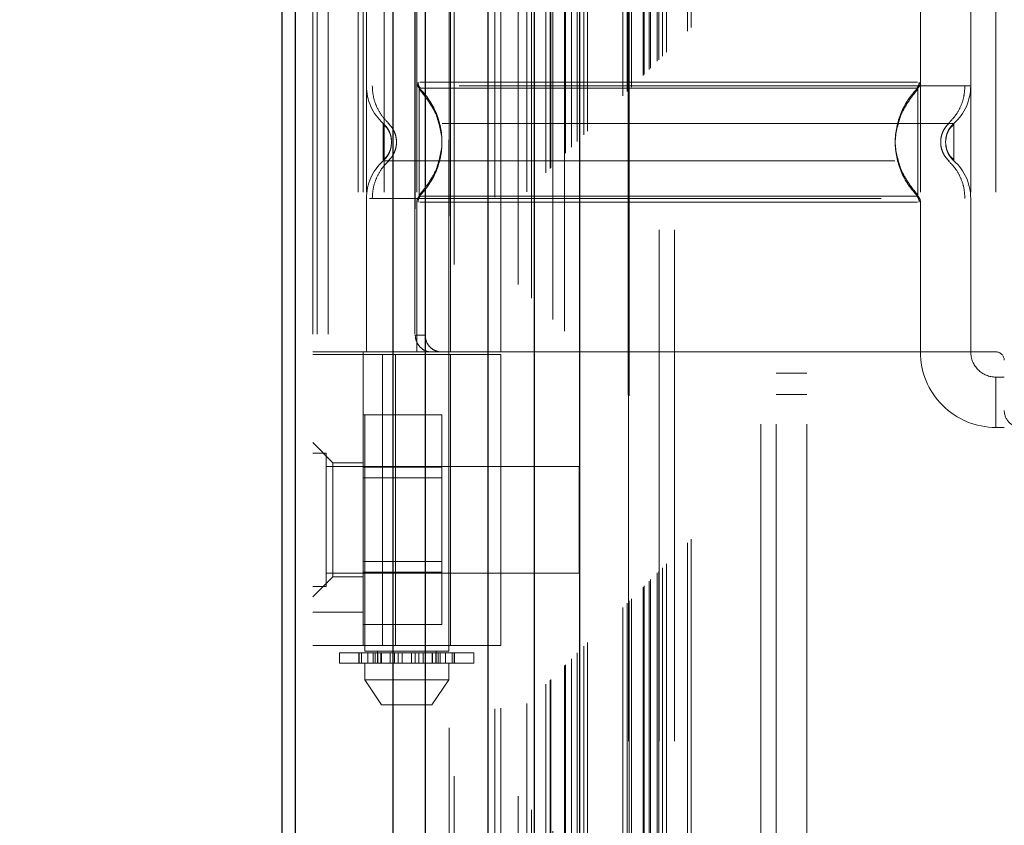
# Model space of a CAD drawing. Header units: inches. Extents: x 0.2 to 10.8, y 0.2 to 8.2.
# Tile 48 of 98: x 2.636 to 2.829, y 4.48 to 4.637. Entities that reach past the tile are written whole.
import ezdxf

# ---------------------------------------------------------------- set-up
doc = ezdxf.new("R2010")
doc.units = ezdxf.units.IN
doc.header["$MEASUREMENT"] = 0
doc.linetypes.add('HIDDEN', pattern=[0.07500000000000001, 0.05, -0.025])
doc.layers.add('DIMENSIONS', color=140, linetype='Continuous')
doc.layers.add('SLD-0', color=179, linetype='Continuous')
doc.styles.add('SLDTEXTSTYLE0', font='TXT', dxfattribs={"width": 0.7})
doc.dimstyles.new('SLDDIMSTYLE0', dxfattribs={"dimtxt": 0.0849609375, "dimasz": 0.13, "dimexe": 0, "dimexo": 0.0625, "dimgap": 0.021240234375, "dimtad": 0, "dimtih": 1, "dimtoh": 1, "dimlfac": 12, "dimrnd": 1e-09, "dimzin": 12, "dimdsep": 46, "dimtxsty": 'SLDTEXTSTYLE0', "dimsah": 1, "dimcen": 0.09, "dimadec": 0, "dimazin": 3, "dimtfac": 1, "dimtofl": 0, "dimtmove": 0, "dimatfit": 3, "dimfxl": 0, "dimfrac": 2, "dimtolj": 1, "dimtzin": 12, "dimarcsym": 0})

# ---------------------------------------------------------------- blocks, each defined once
blk = doc.blocks.new('_D_1')
at = {"layer": 'DIMENSIONS'}
for p, q in [((2.925384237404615, 4.889010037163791), (2.274023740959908, 4.889010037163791)), ((2.399023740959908, 4.889010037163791), (2.399023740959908, 4.329634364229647)), ((2.23744966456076, 4.175583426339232), (2.208919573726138, 4.175583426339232)), ((2.208919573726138, 4.175583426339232), (2.208919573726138, 4.040552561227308)), ((2.560597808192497, 4.175583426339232), (2.589127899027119, 4.175583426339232)), ((2.589127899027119, 4.175583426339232), (2.589127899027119, 4.040552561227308)), ((2.208919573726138, 4.040552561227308), (2.23744966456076, 4.040552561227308)), ((2.589127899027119, 4.040552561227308), (2.560597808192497, 4.040552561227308)), ((2.399023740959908, 3.39873236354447), (2.399023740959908, 4.021532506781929)), ((2.925384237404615, 3.39873236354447), (2.274023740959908, 3.39873236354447))]:
    blk.add_line(p, q, dxfattribs=at)
for points in [[(2.399023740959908, 4.889010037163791), (2.379023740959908, 4.759010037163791), (2.419023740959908, 4.759010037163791)], [(2.399023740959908, 3.39873236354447), (2.419023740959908, 3.528732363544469), (2.379023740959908, 3.528732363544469)]]:
    blk.add_solid(points, dxfattribs=at)
at = {"layer": 'DIMENSIONS', "char_height": 0.08333333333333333, "attachment_point": 1, "style": 'SLDTEXTSTYLE0'}
for s, insert in [('17.88', (2.2374496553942, 4.302025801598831)), ('454.2', (2.23744966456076, 4.147974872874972))]:
    blk.add_mtext(s, dxfattribs=dict(at, insert=insert))

msp = doc.modelspace()

# ---------------------------------------------------------------- linework, layer by layer
at = {"layer": 'SLD-0', "linetype": 'HIDDEN', "lineweight": 18}
for p, q in [((2.696668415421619, 3.175962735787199), (2.696668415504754, 5.57257996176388)), ((2.693668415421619, 3.175962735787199), (2.693668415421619, 5.121110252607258)), ((2.694547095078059, 3.175962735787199), (2.694547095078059, 5.120611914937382)), ((2.696668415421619, 3.175962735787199), (2.696668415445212, 5.119614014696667)), ((2.713623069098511, 3.175962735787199), (2.713623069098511, 5.111638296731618)), ((2.715744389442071, 3.175962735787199), (2.715744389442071, 5.111379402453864)), ((2.720366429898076, 5.099057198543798), (2.720366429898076, 3.188682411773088)), ((2.721290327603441, 3.189596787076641), (2.721290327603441, 5.098145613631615)), ((2.729293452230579, 3.202759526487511), (2.729293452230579, 5.084982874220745)), ((2.730426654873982, 3.202866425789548), (2.730426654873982, 5.084875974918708)), ((2.733793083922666, 5.0856752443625), (2.733793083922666, 3.202067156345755)), ((2.735495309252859, 3.20380176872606), (2.735495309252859, 5.083940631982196)), ((2.736400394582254, 5.083034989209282), (2.736400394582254, 3.204705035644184)), ((2.739245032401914, 3.207551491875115), (2.739245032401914, 5.08019090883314)), ((2.740058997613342, 3.208365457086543), (2.740058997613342, 5.079376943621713)), ((2.740208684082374, 3.208515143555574), (2.740208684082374, 5.079227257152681)), ((2.740615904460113, 5.078829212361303), (2.740615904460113, 3.208924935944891)), ((2.742877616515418, 5.076590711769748), (2.742877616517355, 3.211151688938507)), ((2.742908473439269, 3.211212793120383), (2.742908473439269, 5.076531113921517)), ((2.743042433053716, 3.211348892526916), (2.743042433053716, 5.076393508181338)), ((2.744236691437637, 3.212546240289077), (2.744236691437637, 5.075195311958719)), ((2.745361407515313, 3.213667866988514), (2.745361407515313, 5.074074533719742)), ((2.745832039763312, 5.073645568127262), (2.745832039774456, 3.21409683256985)), ((2.746663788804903, 3.214970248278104), (2.746663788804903, 5.072772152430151)), ((2.74739451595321, 3.215700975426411), (2.74739451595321, 5.072041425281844)), ((2.754278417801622, 3.222584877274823), (2.754278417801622, 5.065157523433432)), ((2.755111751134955, 3.223418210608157), (2.755111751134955, 5.064324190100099)), ((2.755324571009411, 5.064096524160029), (2.755324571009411, 3.223648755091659)), ((2.755528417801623, 5.063907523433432), (2.755528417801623, 3.223834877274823)), ((2.755528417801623, 3.223834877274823), (2.755528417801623, 5.063907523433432)), ((2.755945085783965, 3.224251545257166), (2.755945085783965, 5.063490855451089)), ((2.755992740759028, 3.224281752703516), (2.755992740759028, 5.063448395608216)), ((2.758236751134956, 3.226543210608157), (2.758236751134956, 5.061199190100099)), ((2.758236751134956, 3.226543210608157), (2.758236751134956, 5.061199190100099)), ((2.758477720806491, 3.226784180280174), (2.758477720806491, 5.060958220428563)), ((2.759406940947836, 3.227713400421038), (2.759406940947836, 5.060029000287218)), ((2.75969508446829, 3.22800154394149), (2.75969508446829, 5.059740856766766)), ((2.761317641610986, 3.229604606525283), (2.761317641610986, 5.05813625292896)), ((2.762024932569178, 3.23033139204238), (2.762024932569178, 5.057411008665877)), ((2.762797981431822, 3.231104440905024), (2.762797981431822, 5.056637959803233)), ((2.766888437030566, 3.235194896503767), (2.766888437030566, 5.052547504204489)), ((2.767616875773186, 3.235926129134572), (2.767616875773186, 5.051836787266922)), ((2.781251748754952, 3.258379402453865), (2.781251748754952, 5.029296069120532)), ((2.781251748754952, 3.258379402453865), (2.781251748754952, 5.029296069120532)), ((2.784251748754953, 3.258379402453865), (2.784251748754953, 5.029296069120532)), ((2.790251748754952, 3.258379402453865), (2.790251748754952, 5.029296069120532)), ((2.755384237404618, 3.296412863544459), (2.755384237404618, 4.991329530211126)), ((2.761384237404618, 3.296412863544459), (2.761384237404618, 4.991329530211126)), ((2.764384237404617, 3.296412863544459), (2.764384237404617, 4.991329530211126)), ((2.764384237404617, 3.296412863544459), (2.764384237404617, 4.991329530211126)), ((2.70383901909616, 4.760067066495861), (2.70383901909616, 4.514004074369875)), ((2.720243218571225, 4.514004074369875), (2.720243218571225, 4.760067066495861)), ((2.702576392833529, 4.703754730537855), (2.702576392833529, 4.57252113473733)), ((2.703510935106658, 4.703754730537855), (2.703510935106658, 4.57252113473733)), ((2.704167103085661, 4.703754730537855), (2.704167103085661, 4.57252113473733)), ((2.707646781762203, 4.703754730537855), (2.707646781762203, 4.57252113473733)), ((2.7140096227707, 4.703754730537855), (2.7140096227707, 4.57252113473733)), ((2.720571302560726, 4.57252113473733), (2.720571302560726, 4.703754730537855)), ((2.730413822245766, 4.57252113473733), (2.730413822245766, 4.703754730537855)), ((2.812434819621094, 4.703754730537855), (2.812434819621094, 4.57252113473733)), ((2.822277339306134, 4.703754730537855), (2.822277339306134, 4.57252113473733)), ((2.827198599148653, 4.703754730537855), (2.827198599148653, 4.57252113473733)), ((2.827198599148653, 4.703754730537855), (2.827198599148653, 4.57252113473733)), ((2.713716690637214, 4.700473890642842), (2.713716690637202, 4.575801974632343)), ((2.715650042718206, 4.700473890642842), (2.715650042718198, 4.575801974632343)), ((2.714500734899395, 4.624075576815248), (2.71534220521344, 4.622826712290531)), ((2.81194370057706, 4.624075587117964), (2.811100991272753, 4.622825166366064)), ((2.709088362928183, 4.613531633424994), (2.70900094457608, 4.614335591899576)), ((2.709000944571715, 4.612727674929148), (2.709088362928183, 4.613531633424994)), ((2.817443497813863, 4.614335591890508), (2.817356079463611, 4.613531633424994)), ((2.817356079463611, 4.613531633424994), (2.817443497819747, 4.61272767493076)), ((2.817446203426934, 4.614348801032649), (2.817357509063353, 4.613531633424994)), ((2.817357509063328, 4.613531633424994), (2.817446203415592, 4.612714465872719)), ((2.715342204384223, 4.604236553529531), (2.714500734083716, 4.602987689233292)), ((2.81110099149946, 4.60423810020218), (2.811943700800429, 4.602987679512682)), ((2.704167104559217, 4.602527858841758), (2.704167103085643, 4.57252113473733)), ((2.71400962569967, 4.601817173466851), (2.714009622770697, 4.57252113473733)), ((2.812434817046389, 4.601817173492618), (2.81243481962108, 4.57252113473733)), ((2.82227733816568, 4.602527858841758), (2.82227733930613, 4.57252113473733)), ((2.713716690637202, 4.575801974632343), (2.715650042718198, 4.575801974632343)), ((2.730413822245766, 4.57252113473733), (2.693668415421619, 4.57252113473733)), ((2.703510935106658, 4.57252113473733), (2.703510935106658, 4.572029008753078)), ((2.812434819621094, 4.57252113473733), (2.730413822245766, 4.57252113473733)), ((2.827198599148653, 4.57252113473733), (2.812434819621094, 4.57252113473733)), ((2.693668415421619, 4.572029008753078), (2.730413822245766, 4.572029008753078)), ((2.703510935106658, 4.5151064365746), (2.703510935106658, 4.572029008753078)), ((2.707285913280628, 4.5151064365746), (2.707285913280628, 4.572029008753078)), ((2.709833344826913, 4.572029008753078), (2.709833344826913, 4.5151064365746)), ((2.720571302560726, 4.5151064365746), (2.720571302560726, 4.572029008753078)), ((2.730413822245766, 4.5151064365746), (2.730413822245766, 4.572029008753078)), ((2.784251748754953, 4.568337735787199), (2.790251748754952, 4.568337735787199)), ((2.827198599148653, 4.567599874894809), (2.827198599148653, 4.557757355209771)), ((2.827198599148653, 4.567599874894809), (2.82883901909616, 4.567599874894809)), ((2.784251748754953, 4.564171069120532), (2.790251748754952, 4.564171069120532)), ((2.703510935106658, 4.560208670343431), (2.718927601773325, 4.560208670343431)), ((2.718927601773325, 4.549960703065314), (2.718927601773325, 4.560208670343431)), ((2.82883901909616, 4.557757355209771), (2.827198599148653, 4.557757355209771)), ((2.697605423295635, 4.550867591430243), (2.693668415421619, 4.554804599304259)), ((2.696272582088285, 4.552733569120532), (2.693668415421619, 4.552733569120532)), ((2.696272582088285, 4.526691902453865), (2.696272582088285, 4.552733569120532)), ((2.745751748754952, 4.550129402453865), (2.696272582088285, 4.550129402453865)), ((2.697605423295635, 4.550867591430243), (2.697605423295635, 4.539712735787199)), ((2.703510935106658, 4.550867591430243), (2.697605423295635, 4.550867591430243)), ((2.703510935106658, 4.549960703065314), (2.718927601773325, 4.549960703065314)), ((2.718927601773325, 4.529464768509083), (2.718927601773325, 4.549960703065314)), ((2.745751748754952, 4.529296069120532), (2.745751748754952, 4.550129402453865)), ((2.718927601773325, 4.547875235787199), (2.703510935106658, 4.547875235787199)), ((2.697605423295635, 4.539712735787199), (2.697605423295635, 4.528557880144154)), ((2.703510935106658, 4.531550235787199), (2.718927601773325, 4.531550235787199)), ((2.693668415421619, 4.524620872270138), (2.697605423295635, 4.528557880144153)), ((2.696272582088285, 4.529296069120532), (2.745751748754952, 4.529296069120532)), ((2.697605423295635, 4.528557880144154), (2.703510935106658, 4.528557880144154)), ((2.703510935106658, 4.529464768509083), (2.718927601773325, 4.529464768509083)), ((2.718927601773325, 4.519216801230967), (2.718927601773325, 4.529464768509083)), ((2.693668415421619, 4.526691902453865), (2.696272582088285, 4.526691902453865)), ((2.703510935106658, 4.521668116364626), (2.693668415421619, 4.521668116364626)), ((2.703510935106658, 4.519216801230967), (2.718927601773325, 4.519216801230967)), ((2.730413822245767, 4.5151064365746), (2.693668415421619, 4.5151064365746)), ((2.69891775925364, 4.513675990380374), (2.704464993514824, 4.513675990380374)), ((2.69891775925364, 4.513675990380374), (2.69891775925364, 4.511707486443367)), ((2.702704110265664, 4.513675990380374), (2.702704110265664, 4.511707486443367)), ((2.702740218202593, 4.511707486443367), (2.702740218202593, 4.513675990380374)), ((2.703190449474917, 4.513675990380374), (2.703190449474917, 4.511707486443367)), ((2.720243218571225, 4.514004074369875), (2.70383901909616, 4.514004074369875)), ((2.704464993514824, 4.513675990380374), (2.704464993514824, 4.511707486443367)), ((2.704464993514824, 4.513675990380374), (2.70548436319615, 4.513675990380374)), ((2.70548436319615, 4.511707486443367), (2.70548436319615, 4.513675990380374)), ((2.70548436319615, 4.513675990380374), (2.707064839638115, 4.513675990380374)), ((2.705894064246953, 4.511707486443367), (2.705894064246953, 4.513675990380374)), ((2.70629964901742, 4.514004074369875), (2.70629964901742, 4.511707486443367)), ((2.70629964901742, 4.513675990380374), (2.70629964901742, 4.511707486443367)), ((2.706372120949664, 4.513675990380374), (2.706372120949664, 4.511707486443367)), ((2.706380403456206, 4.511707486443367), (2.706380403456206, 4.513675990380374)), ((2.707000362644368, 4.511707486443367), (2.707000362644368, 4.513675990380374)), ((2.707064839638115, 4.513675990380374), (2.707064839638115, 4.511707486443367)), ((2.707064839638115, 4.513675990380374), (2.707080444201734, 4.513675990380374)), ((2.707064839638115, 4.513675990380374), (2.708821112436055, 4.513675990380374)), ((2.707080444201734, 4.511707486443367), (2.707080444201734, 4.513675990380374)), ((2.708821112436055, 4.513675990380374), (2.708821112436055, 4.511707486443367)), ((2.708821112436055, 4.513675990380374), (2.709669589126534, 4.513675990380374)), ((2.709669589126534, 4.511707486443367), (2.709669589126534, 4.513675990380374)), ((2.709669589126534, 4.513675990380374), (2.710394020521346, 4.513675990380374)), ((2.710394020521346, 4.513675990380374), (2.710394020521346, 4.511707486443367)), ((2.710394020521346, 4.513675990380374), (2.711131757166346, 4.513675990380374)), ((2.711131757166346, 4.511707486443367), (2.711131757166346, 4.513675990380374)), ((2.711131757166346, 4.513675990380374), (2.71295048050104, 4.513675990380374)), ((2.71295048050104, 4.513675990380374), (2.71295048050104, 4.511707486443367)), ((2.71295048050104, 4.513675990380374), (2.713688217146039, 4.513675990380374)), ((2.713688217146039, 4.511707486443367), (2.713688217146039, 4.513675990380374)), ((2.713688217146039, 4.513675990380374), (2.714412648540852, 4.513675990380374)), ((2.714412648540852, 4.513675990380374), (2.714412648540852, 4.511707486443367)), ((2.714412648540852, 4.513675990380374), (2.71526112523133, 4.513675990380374)), ((2.71526112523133, 4.511707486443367), (2.71526112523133, 4.513675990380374)), ((2.71526112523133, 4.513675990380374), (2.717001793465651, 4.513675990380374)), ((2.717001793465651, 4.513675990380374), (2.71701739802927, 4.513675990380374)), ((2.717001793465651, 4.513675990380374), (2.717001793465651, 4.511707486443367)), ((2.71701739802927, 4.511707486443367), (2.71701739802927, 4.513675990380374)), ((2.71701739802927, 4.513675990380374), (2.718597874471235, 4.513675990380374)), ((2.717081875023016, 4.513675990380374), (2.717081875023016, 4.511707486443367)), ((2.71770183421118, 4.513675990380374), (2.71770183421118, 4.511707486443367)), ((2.717710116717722, 4.511707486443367), (2.717710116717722, 4.513675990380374)), ((2.717782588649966, 4.511707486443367), (2.717782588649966, 4.514004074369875)), ((2.717782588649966, 4.511707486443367), (2.717782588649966, 4.513675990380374)), ((2.718188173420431, 4.513675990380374), (2.718188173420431, 4.511707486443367)), ((2.718597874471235, 4.513675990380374), (2.718597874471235, 4.511707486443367)), ((2.718597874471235, 4.513675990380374), (2.71961724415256, 4.513675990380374)), ((2.71961724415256, 4.511707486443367), (2.71961724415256, 4.513675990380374)), ((2.71961724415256, 4.513675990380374), (2.725164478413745, 4.513675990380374)), ((2.720891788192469, 4.511707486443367), (2.720891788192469, 4.513675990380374)), ((2.721342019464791, 4.513675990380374), (2.721342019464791, 4.511707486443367)), ((2.72137812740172, 4.511707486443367), (2.72137812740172, 4.513675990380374)), ((2.725164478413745, 4.511707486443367), (2.725164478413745, 4.513675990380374)), ((2.704464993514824, 4.511707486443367), (2.69891775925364, 4.511707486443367)), ((2.70383901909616, 4.511707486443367), (2.70383901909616, 4.508426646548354)), ((2.70548436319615, 4.511707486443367), (2.704464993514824, 4.511707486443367)), ((2.706444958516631, 4.511707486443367), (2.70548436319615, 4.511707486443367)), ((2.706380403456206, 4.511707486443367), (2.717637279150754, 4.511707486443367)), ((2.718597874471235, 4.511707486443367), (2.717637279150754, 4.511707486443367)), ((2.71961724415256, 4.511707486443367), (2.718597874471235, 4.511707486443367)), ((2.725164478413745, 4.511707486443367), (2.71961724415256, 4.511707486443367)), ((2.720243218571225, 4.508426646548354), (2.720243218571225, 4.511707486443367)), ((2.70383901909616, 4.508426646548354), (2.720243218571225, 4.508426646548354)), ((2.703839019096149, 4.508426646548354), (2.707119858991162, 4.503505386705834)), ((2.716962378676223, 4.503505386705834), (2.720243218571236, 4.508426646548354)), ((2.707119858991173, 4.503505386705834), (2.716962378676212, 4.503505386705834))]:
    msp.add_line(p, q, dxfattribs=at)
at = {"layer": 'SLD-0', "linetype": 'Continuous', "lineweight": 25}
for p, q in [((2.687668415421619, 3.175962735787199), (2.687668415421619, 5.121792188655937)), ((2.69030445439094, 3.175962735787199), (2.69030445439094, 5.120611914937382)), ((2.709380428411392, 3.175962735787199), (2.709380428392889, 5.111638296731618)), ((2.715744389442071, 3.175962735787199), (2.715744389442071, 5.111379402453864)), ((2.727884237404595, 5.0856752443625), (2.727884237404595, 3.202067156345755)), ((2.736968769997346, 5.076590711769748), (2.736968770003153, 3.211151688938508)), ((2.745832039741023, 5.073645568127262), (2.745832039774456, 3.214096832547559))]:
    msp.add_line(p, q, dxfattribs=at)
at = {"layer": 'SLD-0', "linetype": 'HIDDEN', "lineweight": 18}
for centre, radius, start, end in [((2.7140096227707, 4.624535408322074), 0.009842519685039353, 180.0000000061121, 228.2366022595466), ((2.715650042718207, 4.625246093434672), 0.001640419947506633, 180.0000000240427, 225.5237275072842), ((2.810794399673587, 4.625246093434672), 0.001640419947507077, 314.4762724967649, 359.9999999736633), ((2.812434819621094, 4.624535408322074), 0.009842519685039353, 311.7633977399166, 0), ((2.7140096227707, 4.602527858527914), 0.009842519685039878, 131.7633977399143, 180), ((2.812434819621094, 4.602527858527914), 0.009842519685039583, 0, 48.23660226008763), ((2.715650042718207, 4.601817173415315), 0.001640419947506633, 134.4762724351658, 180), ((2.810794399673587, 4.601817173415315), 0.001640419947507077, 2.751638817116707e-08, 45.52372749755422), ((2.827198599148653, 4.57252113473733), 0.01476377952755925, 180, 270.0000000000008), ((2.827198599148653, 4.57252113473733), 0.004921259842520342, 180, 270.0000000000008), ((2.827198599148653, 4.570880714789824), 0.001640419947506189, 0, 90), ((2.832119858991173, 4.561038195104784), 0.003280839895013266, 180, 270.0000000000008)]:
    msp.add_arc(centre, radius, start, end, dxfattribs=at)
for points, knots in [([(2.761041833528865, 3.229353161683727), (2.76103446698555, 3.231493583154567), (2.761013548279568, 3.237571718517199), (2.760996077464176, 3.248606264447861), (2.76098484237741, 3.263351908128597), (2.760984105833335, 3.280493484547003), (2.76098907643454, 3.305008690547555), (2.760993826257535, 3.335444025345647), (2.760989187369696, 3.380819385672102), (2.760991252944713, 3.43513297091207), (2.76099004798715, 3.553656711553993), (2.760991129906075, 3.786584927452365), (2.760990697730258, 4.174450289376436), (2.760990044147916, 4.515703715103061), (2.760991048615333, 4.750655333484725), (2.760989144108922, 4.838647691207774), (2.760994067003, 4.90478044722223), (2.76099052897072, 4.949195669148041), (2.760985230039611, 4.971638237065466), (2.760984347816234, 4.992882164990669), (2.760995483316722, 5.01162450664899), (2.761021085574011, 5.027231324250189), (2.76105633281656, 5.039790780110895), (2.761094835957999, 5.049728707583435), (2.761124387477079, 5.055607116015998), (2.761136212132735, 5.058220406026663), (2.76113656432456, 5.058298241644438)], [0, 0, 0, 0, 0.003510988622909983, 0.009970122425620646, 0.01809984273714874, 0.02769812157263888, 0.03808723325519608, 0.05831184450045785, 0.0776208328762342, 0.112515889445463, 0.1474017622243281, 0.2720338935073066, 0.4945852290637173, 0.7836126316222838, 0.8317877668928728, 0.8799735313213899, 0.9279454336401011, 0.9402645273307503, 0.952827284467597, 0.9647577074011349, 0.9751106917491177, 0.9835701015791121, 0.990357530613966, 0.9957119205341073, 0.9998722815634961, 1, 1, 1, 1]), ([(2.822277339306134, 4.62453540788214), (2.82205755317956, 4.62453540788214), (2.821617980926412, 4.62453540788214), (2.818106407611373, 4.62453540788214), (2.812648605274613, 4.62453540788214), (2.805247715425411, 4.624535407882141), (2.796243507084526, 4.62453540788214), (2.785967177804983, 4.62453540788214), (2.77481760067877, 4.62453540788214), (2.763222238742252, 4.62453540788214), (2.751626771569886, 4.62453540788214), (2.740477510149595, 4.624535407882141), (2.730200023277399, 4.62453540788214), (2.72120012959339, 4.624535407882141), (2.713783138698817, 4.62453540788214), (2.708385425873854, 4.62453540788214), (2.705279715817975, 4.624535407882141), (2.704875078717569, 4.62453540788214), (2.704741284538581, 4.62453540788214)], [0, 0, 0, 0, 0.06454114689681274, 0.1290822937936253, 0.1936234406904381, 0.2581645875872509, 0.3227057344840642, 0.3872468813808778, 0.4517880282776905, 0.5163291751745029, 0.5808703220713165, 0.6454114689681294, 0.7099526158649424, 0.7744937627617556, 0.8390349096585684, 0.903576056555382, 0.9681172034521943, 1, 1, 1, 1]), ([(2.705307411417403, 4.624535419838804), (2.705348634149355, 4.623848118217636), (2.705431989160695, 4.622458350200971), (2.70610079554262, 4.620463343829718), (2.707123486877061, 4.618631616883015), (2.708088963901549, 4.617648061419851), (2.708566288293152, 4.617161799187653)], [0, 0, 0, 0, 0.2473384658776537, 0.500134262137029, 0.7528702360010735, 1, 1, 1, 1]), ([(2.714247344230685, 4.625253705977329), (2.714252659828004, 4.625144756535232), (2.714263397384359, 4.624924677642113), (2.714366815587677, 4.624608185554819), (2.714519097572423, 4.624312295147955), (2.714667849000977, 4.624150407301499), (2.71474148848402, 4.624070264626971)], [0, 0, 0, 0, 0.2475219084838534, 0.4999965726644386, 0.752473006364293, 1, 1, 1, 1]), ([(2.811860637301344, 4.625246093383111), (2.811767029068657, 4.625246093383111), (2.811435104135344, 4.625246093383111), (2.808907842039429, 4.625246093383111), (2.804424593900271, 4.625246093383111), (2.798239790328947, 4.625246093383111), (2.790740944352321, 4.625246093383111), (2.782176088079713, 4.625246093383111), (2.772885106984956, 4.625246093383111), (2.763222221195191, 4.625246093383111), (2.753559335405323, 4.625246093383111), (2.744268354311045, 4.625246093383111), (2.735703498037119, 4.625246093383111), (2.728204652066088, 4.625246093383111), (2.722019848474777, 4.625246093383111), (2.71753660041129, 4.625246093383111), (2.715009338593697, 4.625246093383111), (2.714677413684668, 4.625246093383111), (2.714583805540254, 4.625246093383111)], [0, 0, 0, 0, 0.02656569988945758, 0.09419917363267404, 0.1618326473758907, 0.2294661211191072, 0.2970995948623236, 0.3647330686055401, 0.4323665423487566, 0.5000000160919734, 0.5676334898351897, 0.6352669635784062, 0.7029004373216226, 0.770533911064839, 0.8381673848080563, 0.9058008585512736, 0.9734343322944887, 1, 1, 1, 1]), ([(2.811703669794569, 4.624070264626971), (2.811777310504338, 4.624150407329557), (2.811926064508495, 4.624312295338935), (2.812078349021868, 4.624608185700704), (2.812181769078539, 4.62492467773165), (2.812192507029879, 4.625144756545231), (2.812197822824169, 4.625253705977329)], [0, 0, 0, 0, 0.2475266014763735, 0.500002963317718, 0.7524777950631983, 1, 1, 1, 1]), ([(2.817878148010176, 4.617161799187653), (2.818355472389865, 4.617648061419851), (2.819320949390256, 4.618631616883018), (2.820343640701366, 4.620463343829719), (2.821012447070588, 4.622458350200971), (2.821095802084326, 4.623848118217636), (2.821137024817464, 4.624535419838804)], [0, 0, 0, 0, 0.2471297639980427, 0.4998657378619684, 0.7526615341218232, 0.9999999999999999, 0.9999999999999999, 0.9999999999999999, 0.9999999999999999]), ([(2.714500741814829, 4.624075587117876), (2.714500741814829, 4.624103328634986), (2.714500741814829, 4.622353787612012), (2.714500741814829, 4.617671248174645), (2.714500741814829, 4.613531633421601), (2.714500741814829, 4.609392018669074), (2.714500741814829, 4.604709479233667), (2.714500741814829, 4.602959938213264), (2.714500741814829, 4.602987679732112)], [6.283185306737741, 6.283185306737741, 6.283185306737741, 6.283185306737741, 7.068583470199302, 7.461282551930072, 7.853981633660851, 8.24668071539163, 8.63937979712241, 9.42477796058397, 9.42477796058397, 9.42477796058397, 9.42477796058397]), ([(2.718853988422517, 4.615007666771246), (2.718624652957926, 4.616213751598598), (2.718238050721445, 4.61824690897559), (2.716860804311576, 4.620686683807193), (2.715647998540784, 4.62250609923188), (2.71490068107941, 4.623395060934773), (2.714500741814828, 4.623870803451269)], [0, 0, 0, 0, 0.3903267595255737, 0.657993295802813, 0.8169694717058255, 1, 1, 1, 1]), ([(2.811624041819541, 4.624075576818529), (2.811593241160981, 4.624075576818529), (2.811427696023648, 4.624075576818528), (2.81005219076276, 4.624075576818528), (2.807127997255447, 4.624075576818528), (2.802261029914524, 4.624075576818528), (2.79529897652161, 4.624075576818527), (2.786165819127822, 4.624075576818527), (2.775219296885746, 4.624075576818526), (2.763222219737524, 4.624075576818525), (2.751225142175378, 4.624075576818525), (2.740278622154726, 4.624075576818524), (2.731145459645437, 4.624075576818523), (2.724183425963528, 4.624075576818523), (2.719316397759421, 4.624075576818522), (2.716392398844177, 4.624075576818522), (2.715017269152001, 4.624075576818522), (2.714851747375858, 4.624075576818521), (2.71482111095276, 4.624075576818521)], [0, 0, 0, 0, 0.01170879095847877, 0.06293155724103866, 0.1206490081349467, 0.1851790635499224, 0.2564308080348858, 0.3337141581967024, 0.4156154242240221, 0.5000373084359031, 0.5844591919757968, 0.6663604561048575, 0.7436438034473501, 0.8148955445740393, 0.8794255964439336, 0.9371430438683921, 0.9883658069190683, 1, 1, 1, 1]), ([(2.811943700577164, 4.623870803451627), (2.811543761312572, 4.62339506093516), (2.810796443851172, 4.622506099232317), (2.809583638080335, 4.620686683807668), (2.808206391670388, 4.618246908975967), (2.807819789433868, 4.616213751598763), (2.807590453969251, 4.615007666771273)], [0, 0, 0, 0, 0.1830305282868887, 0.3420067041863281, 0.6096732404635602, 1, 1, 1, 1]), ([(2.811943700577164, 4.602987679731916), (2.811943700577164, 4.602959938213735), (2.811943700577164, 4.604709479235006), (2.811943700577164, 4.609392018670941), (2.811943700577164, 4.61353163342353), (2.811943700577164, 4.617671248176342), (2.811943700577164, 4.622353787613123), (2.811943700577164, 4.624103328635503), (2.811943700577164, 4.624075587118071)], [3.14159265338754, 3.14159265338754, 3.14159265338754, 3.14159265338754, 3.92699081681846, 4.31968989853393, 4.71238898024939, 5.10508806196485, 5.49778714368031, 6.28318530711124, 6.28318530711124, 6.28318530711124, 6.28318530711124]), ([(2.717877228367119, 4.618666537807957), (2.718401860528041, 4.616954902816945), (2.719451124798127, 4.613531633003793), (2.718401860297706, 4.610108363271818), (2.717877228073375, 4.608396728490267)], [0, 0, 0, 0, 0.500000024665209, 1, 1, 1, 1]), ([(2.808566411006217, 4.618665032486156), (2.808042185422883, 4.616953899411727), (2.806993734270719, 4.613531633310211), (2.808042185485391, 4.610109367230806), (2.808566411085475, 4.608398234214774)], [0, 0, 0, 0, 0.500000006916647, 1, 1, 1, 1]), ([(2.818991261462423, 4.617192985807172), (2.819000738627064, 4.617192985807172), (2.815722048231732, 4.617192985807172), (2.80304510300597, 4.617192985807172), (2.785382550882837, 4.617192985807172), (2.763222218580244, 4.617192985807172), (2.741061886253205, 4.617192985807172), (2.723399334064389, 4.617192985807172), (2.710722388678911, 4.617192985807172), (2.707443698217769, 4.617192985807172), (2.707453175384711, 4.617192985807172)], [4.71241410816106, 4.71241410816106, 4.71241410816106, 4.71241410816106, 5.15721612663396, 5.48839215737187, 5.88580339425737, 6.28321463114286, 6.68062586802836, 7.07803710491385, 7.40921313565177, 7.854015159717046, 7.854015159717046, 7.854015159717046, 7.854015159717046]), ([(2.707453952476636, 4.61719385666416), (2.707453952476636, 4.617193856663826), (2.707453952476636, 4.617098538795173), (2.707453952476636, 4.616731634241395), (2.707453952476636, 4.616460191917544), (2.707453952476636, 4.61578224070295), (2.707453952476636, 4.615375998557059), (2.707453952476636, 4.614490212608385), (2.707453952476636, 4.614011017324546), (2.707453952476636, 4.613052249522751), (2.707453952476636, 4.612573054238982), (2.707453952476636, 4.611687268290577), (2.707453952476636, 4.611281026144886), (2.707453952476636, 4.610603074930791), (2.707453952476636, 4.610331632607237), (2.707453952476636, 4.609964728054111), (2.707453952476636, 4.60986941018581), (2.707453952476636, 4.609869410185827)], [0, 0, 0, 0, 0.125, 0.125, 0.25, 0.25, 0.375, 0.375, 0.5, 0.5, 0.625, 0.625, 0.75, 0.75, 0.875, 0.875, 1, 1, 1, 1]), ([(2.708766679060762, 4.615195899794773), (2.708732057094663, 4.615309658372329), (2.708597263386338, 4.615752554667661), (2.708170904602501, 4.616454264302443), (2.70769276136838, 4.616947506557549), (2.707453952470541, 4.617193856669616)], [0, 0, 0, 0, 0.1474872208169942, 0.5742120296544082, 1, 1, 1, 1]), ([(2.709060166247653, 4.614046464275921), (2.709011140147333, 4.614344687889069), (2.708912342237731, 4.614945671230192), (2.708561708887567, 4.615751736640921), (2.708086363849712, 4.616445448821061), (2.707666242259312, 4.616752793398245), (2.707453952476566, 4.616908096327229)], [0, 0, 0, 0, 0.2435770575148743, 0.4908590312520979, 0.7427282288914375, 1, 1, 1, 1]), ([(2.708402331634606, 4.617225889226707), (2.708644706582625, 4.616980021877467), (2.709129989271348, 4.616487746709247), (2.709639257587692, 4.615569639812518), (2.709967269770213, 4.614576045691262), (2.710081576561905, 4.613531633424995), (2.709967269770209, 4.612487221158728), (2.709639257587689, 4.611493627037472), (2.709129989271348, 4.610575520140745), (2.708644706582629, 4.610083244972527), (2.708402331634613, 4.609837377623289)], [0, 0, 0, 0, 0.1248322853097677, 0.2499389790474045, 0.3751056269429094, 0.5000000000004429, 0.6248943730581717, 0.7500610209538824, 0.8751677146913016, 1, 1, 1, 1]), ([(2.818042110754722, 4.609837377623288), (2.817799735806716, 4.610083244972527), (2.81731445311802, 4.610575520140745), (2.816805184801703, 4.611493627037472), (2.816477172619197, 4.612487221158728), (2.816362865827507, 4.613531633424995), (2.816477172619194, 4.614576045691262), (2.8168051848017, 4.615569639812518), (2.81731445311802, 4.616487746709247), (2.817799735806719, 4.616980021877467), (2.818042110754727, 4.617225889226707)], [0, 0, 0, 0, 0.1248322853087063, 0.2499389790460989, 0.3751056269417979, 0.4999999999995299, 0.6248943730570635, 0.7500610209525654, 0.8751677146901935, 1, 1, 1, 1]), ([(2.818990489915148, 4.616908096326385), (2.818778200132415, 4.616752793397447), (2.818358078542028, 4.616445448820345), (2.817882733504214, 4.615751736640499), (2.817532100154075, 4.61494567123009), (2.817433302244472, 4.614344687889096), (2.81738427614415, 4.614046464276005)], [0, 0, 0, 0, 0.2572717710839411, 0.5091409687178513, 0.7564229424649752, 1, 1, 1, 1]), ([(2.818990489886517, 4.617193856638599), (2.81875168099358, 4.61694750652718), (2.818273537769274, 4.616454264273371), (2.817847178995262, 4.615752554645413), (2.81771238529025, 4.615309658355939), (2.817677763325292, 4.61519589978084)], [0, 0, 0, 0, 0.4257879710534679, 0.8525127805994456, 1, 1, 1, 1]), ([(2.818991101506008, 4.617193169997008), (2.818745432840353, 4.616950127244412), (2.818306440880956, 4.61651582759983), (2.818024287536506, 4.615967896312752), (2.817900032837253, 4.615726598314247)], [0, 0, 0, 0, 0.5596199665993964, 1, 1, 1, 1]), ([(2.818990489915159, 4.609869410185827), (2.818990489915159, 4.609869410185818), (2.818990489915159, 4.609964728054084), (2.818990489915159, 4.610331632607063), (2.818990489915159, 4.610603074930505), (2.818990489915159, 4.611281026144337), (2.818990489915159, 4.611687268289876), (2.818990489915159, 4.612573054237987), (2.818990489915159, 4.613052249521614), (2.818990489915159, 4.61401101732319), (2.818990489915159, 4.614490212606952), (2.818990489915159, 4.615375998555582), (2.818990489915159, 4.615782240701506), (2.818990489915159, 4.616460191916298), (2.818990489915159, 4.616731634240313), (2.818990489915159, 4.617098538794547), (2.818990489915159, 4.617193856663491), (2.818990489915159, 4.61719385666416)], [0, 0, 0, 0, 0.125, 0.125, 0.25, 0.25, 0.375, 0.375, 0.5, 0.5, 0.625, 0.625, 0.75, 0.75, 0.875, 0.875, 1, 1, 1, 1]), ([(2.707453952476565, 4.610155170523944), (2.707666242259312, 4.610310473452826), (2.708086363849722, 4.610617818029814), (2.708561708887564, 4.611311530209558), (2.708912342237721, 4.612117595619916), (2.709011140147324, 4.612718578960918), (2.709060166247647, 4.613016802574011)], [0, 0, 0, 0, 0.2572717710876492, 0.5091409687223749, 0.7564229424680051, 1, 1, 1, 1]), ([(2.817384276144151, 4.613016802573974), (2.817433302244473, 4.612718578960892), (2.817532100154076, 4.612117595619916), (2.817882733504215, 4.61131153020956), (2.818358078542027, 4.610617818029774), (2.818778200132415, 4.6103104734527), (2.818990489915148, 4.610155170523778)], [0, 0, 0, 0, 0.2435770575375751, 0.4908590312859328, 0.742728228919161, 1, 1, 1, 1]), ([(2.707453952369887, 4.609869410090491), (2.707692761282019, 4.610115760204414), (2.708170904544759, 4.610609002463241), (2.708597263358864, 4.611310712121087), (2.708732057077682, 4.611753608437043), (2.708766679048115, 4.61186736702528)], [0, 0, 0, 0, 0.4257879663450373, 0.8525127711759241, 1, 1, 1, 1]), ([(2.714500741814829, 4.603192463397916), (2.71490068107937, 4.603668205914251), (2.715647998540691, 4.604557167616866), (2.716860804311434, 4.606376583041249), (2.718238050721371, 4.608816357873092), (2.718624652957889, 4.610849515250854), (2.718853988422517, 4.612055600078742)], [0, 0, 0, 0, 0.1830305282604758, 0.3420067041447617, 0.6096732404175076, 1, 1, 1, 1]), ([(2.807590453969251, 4.612055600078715), (2.807819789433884, 4.610849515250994), (2.808206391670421, 4.608816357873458), (2.809583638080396, 4.606376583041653), (2.810796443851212, 4.604557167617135), (2.811543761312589, 4.603668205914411), (2.811943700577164, 4.603192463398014)], [0, 0, 0, 0, 0.3903267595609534, 0.6579932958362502, 0.8169694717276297, 1, 1, 1, 1]), ([(2.81767776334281, 4.611867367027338), (2.817712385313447, 4.611753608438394), (2.817847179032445, 4.611310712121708), (2.818273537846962, 4.610609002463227), (2.818751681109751, 4.61011576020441), (2.818990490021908, 4.609869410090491)], [0, 0, 0, 0, 0.1474872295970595, 0.5742120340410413, 1, 1, 1, 1]), ([(2.817900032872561, 4.611336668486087), (2.818024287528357, 4.611095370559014), (2.818306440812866, 4.610547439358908), (2.818745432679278, 4.610113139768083), (2.818991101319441, 4.609870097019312)], [0, 0, 0, 0, 0.440379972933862, 1, 1, 1, 1]), ([(2.708566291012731, 4.609901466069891), (2.708088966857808, 4.609415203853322), (2.707123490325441, 4.608431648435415), (2.706100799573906, 4.606599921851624), (2.705431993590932, 4.604604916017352), (2.705348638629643, 4.603215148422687), (2.705307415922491, 4.602527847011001)], [0, 0, 0, 0, 0.2471297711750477, 0.4998657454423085, 0.7526615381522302, 1, 1, 1, 1]), ([(2.707453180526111, 4.609870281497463), (2.707443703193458, 4.609870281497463), (2.710722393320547, 4.609870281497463), (2.723399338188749, 4.609870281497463), (2.74106188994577, 4.609870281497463), (2.763222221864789, 4.609870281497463), (2.785382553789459, 4.609870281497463), (2.803045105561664, 4.609870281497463), (2.815722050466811, 4.609870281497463), (2.819000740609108, 4.609870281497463), (2.818991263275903, 4.609870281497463)], [4.712364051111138, 4.712364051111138, 4.712364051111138, 4.712364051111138, 5.157166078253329, 5.4883421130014, 5.88575335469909, 6.28316459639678, 6.680575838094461, 7.07798707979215, 7.409163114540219, 7.853965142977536, 7.853965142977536, 7.853965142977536, 7.853965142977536]), ([(2.821137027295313, 4.602527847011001), (2.821095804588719, 4.603215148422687), (2.82101244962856, 4.60460491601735), (2.820343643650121, 4.606599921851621), (2.819320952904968, 4.608431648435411), (2.818355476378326, 4.609415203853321), (2.817878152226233, 4.609901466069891)], [0, 0, 0, 0, 0.247338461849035, 0.5001342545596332, 0.7528702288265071, 1, 1, 1, 1]), ([(2.704741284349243, 4.602527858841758), (2.704875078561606, 4.602527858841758), (2.705279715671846, 4.602527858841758), (2.708385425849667, 4.602527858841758), (2.713783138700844, 4.602527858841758), (2.721200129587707, 4.602527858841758), (2.730200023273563, 4.602527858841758), (2.740477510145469, 4.602527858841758), (2.751626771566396, 4.602527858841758), (2.763222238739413, 4.602527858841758), (2.774817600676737, 4.602527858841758), (2.785967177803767, 4.602527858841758), (2.796243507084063, 4.602527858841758), (2.805247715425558, 4.602527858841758), (2.812648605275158, 4.602527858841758), (2.818106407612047, 4.602527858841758), (2.821617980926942, 4.602527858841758), (2.822057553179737, 4.602527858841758), (2.822277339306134, 4.602527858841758)], [0, 0, 0, 0, 0.03188280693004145, 0.09642395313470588, 0.1609650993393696, 0.2255062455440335, 0.2900473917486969, 0.354588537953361, 0.4191296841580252, 0.4836708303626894, 0.5482119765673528, 0.6127531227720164, 0.677294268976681, 0.7418354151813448, 0.8063765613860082, 0.8709177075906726, 0.9354588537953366, 1, 1, 1, 1]), ([(2.714741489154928, 4.602993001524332), (2.714667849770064, 4.602912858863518), (2.714519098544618, 4.602750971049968), (2.714366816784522, 4.602455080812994), (2.714263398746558, 4.602138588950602), (2.714252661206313, 4.601918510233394), (2.714247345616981, 4.601809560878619)], [0, 0, 0, 0, 0.247527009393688, 0.5000034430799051, 0.752478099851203, 0.9999999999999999, 0.9999999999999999, 0.9999999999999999, 0.9999999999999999]), ([(2.714583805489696, 4.601817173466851), (2.714677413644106, 4.601817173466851), (2.715009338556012, 4.60181717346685), (2.717536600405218, 4.601817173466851), (2.722019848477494, 4.601817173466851), (2.728204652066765, 4.601817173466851), (2.735703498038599, 4.601817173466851), (2.744268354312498, 4.601817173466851), (2.753559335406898, 4.601817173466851), (2.763222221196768, 4.601817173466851), (2.772885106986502, 4.601817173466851), (2.782176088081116, 4.601817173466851), (2.790740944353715, 4.601817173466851), (2.798239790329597, 4.601817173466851), (2.804424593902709, 4.601817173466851), (2.808907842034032, 4.601817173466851), (2.811435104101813, 4.601817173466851), (2.811767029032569, 4.601817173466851), (2.811860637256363, 4.601817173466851)], [0, 0, 0, 0, 0.02656567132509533, 0.09419914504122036, 0.1618326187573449, 0.2294660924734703, 0.2970995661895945, 0.3647330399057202, 0.4323665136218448, 0.4999999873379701, 0.5676334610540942, 0.6352669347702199, 0.702900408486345, 0.7705338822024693, 0.8381673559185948, 0.9058008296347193, 0.9734343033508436, 1, 1, 1, 1]), ([(2.714821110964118, 4.602987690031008), (2.714851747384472, 4.602987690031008), (2.715017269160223, 4.602987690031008), (2.716392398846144, 4.602987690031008), (2.719316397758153, 4.602987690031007), (2.724183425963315, 4.602987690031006), (2.731145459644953, 4.602987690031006), (2.740278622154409, 4.602987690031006), (2.751225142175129, 4.602987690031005), (2.763222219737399, 4.602987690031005), (2.775219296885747, 4.602987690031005), (2.786165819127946, 4.602987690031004), (2.795298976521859, 4.602987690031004), (2.802261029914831, 4.602987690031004), (2.807127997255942, 4.602987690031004), (2.810052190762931, 4.602987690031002), (2.811427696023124, 4.602987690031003), (2.81159324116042, 4.602987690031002), (2.811624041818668, 4.602987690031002)], [0, 0, 0, 0, 0.01163419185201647, 0.06285695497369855, 0.1205744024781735, 0.1851044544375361, 0.2563561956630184, 0.3336395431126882, 0.4155408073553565, 0.4999626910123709, 0.5843845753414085, 0.6662858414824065, 0.7435691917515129, 0.8148209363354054, 0.8793509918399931, 0.9370684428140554, 0.9882912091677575, 1, 1, 1, 1]), ([(2.812197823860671, 4.601809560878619), (2.812192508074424, 4.601918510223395), (2.812181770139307, 4.602138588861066), (2.812078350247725, 4.602455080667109), (2.811926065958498, 4.602750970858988), (2.811777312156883, 4.60291285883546), (2.811703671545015, 4.602993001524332)], [0, 0, 0, 0, 0.2475221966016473, 0.4999970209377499, 0.7524733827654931, 0.9999999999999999, 0.9999999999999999, 0.9999999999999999, 0.9999999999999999]), ([(2.713716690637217, 4.575801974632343), (2.713716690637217, 4.575361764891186), (2.713803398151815, 4.574929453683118), (2.714133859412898, 4.574125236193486), (2.714378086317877, 4.573757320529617), (2.714970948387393, 4.573152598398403), (2.715324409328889, 4.572912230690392), (2.716056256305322, 4.572598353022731), (2.716439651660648, 4.57252113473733), (2.716804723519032, 4.57252113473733)], [0, 0, 0, 0, 0.25, 0.25, 0.5, 0.5, 0.75, 0.75, 1, 1, 1, 1]), ([(2.71880895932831, 4.57252113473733), (2.718404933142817, 4.57252113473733), (2.718002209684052, 4.572604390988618), (2.717241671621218, 4.572930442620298), (2.716888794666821, 4.573173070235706), (2.716298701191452, 4.573777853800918), (2.716058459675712, 4.574144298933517), (2.715736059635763, 4.574935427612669), (2.715650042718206, 4.57536732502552), (2.715650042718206, 4.575801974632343)], [0, 0, 0, 0, 0.25, 0.25, 0.5, 0.5, 0.75, 0.75, 1, 1, 1, 1])]:
    msp.add_open_spline(points, degree=3, knots=knots, dxfattribs=at)
for points in [[(2.718926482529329, 4.613531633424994), (2.71892981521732, 4.615490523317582), (2.718141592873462, 4.619399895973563), (2.7158963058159, 4.62270404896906), (2.714500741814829, 4.624075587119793)], [(2.811943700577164, 4.624075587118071), (2.810548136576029, 4.622704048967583), (2.808302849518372, 4.619399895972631), (2.807514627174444, 4.615490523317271), (2.807517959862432, 4.613531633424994)], [(2.714500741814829, 4.602987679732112), (2.7158963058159, 4.604359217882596), (2.718141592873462, 4.607663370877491), (2.71892981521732, 4.611572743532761), (2.718926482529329, 4.613531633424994)], [(2.807517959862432, 4.613531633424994), (2.807514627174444, 4.611572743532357), (2.808302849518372, 4.60766337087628), (2.810548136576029, 4.604359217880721), (2.811943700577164, 4.60298767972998)]]:
    msp.add_open_spline(points, degree=3, dxfattribs=at)

# ---------------------------------------------------------------- dimensions: what is measured, and where the dimension line sits
at = {"layer": 'DIMENSIONS'}
dim = msp.add_linear_dim(base=(2.399023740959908, 3.39873236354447), p1=(2.975384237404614, 4.889010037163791), p2=(2.975384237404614, 3.39873236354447), angle=90.0000000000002, dimstyle='SLDDIMSTYLE0', dxfattribs=at)
dim.commit()
dim.dimension.update_dxf_attribs({"geometry": '_D_1', "text_midpoint": (2.399023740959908, 4.175583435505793), "dimtype": 160})

doc.saveas('drawing.dxf')
